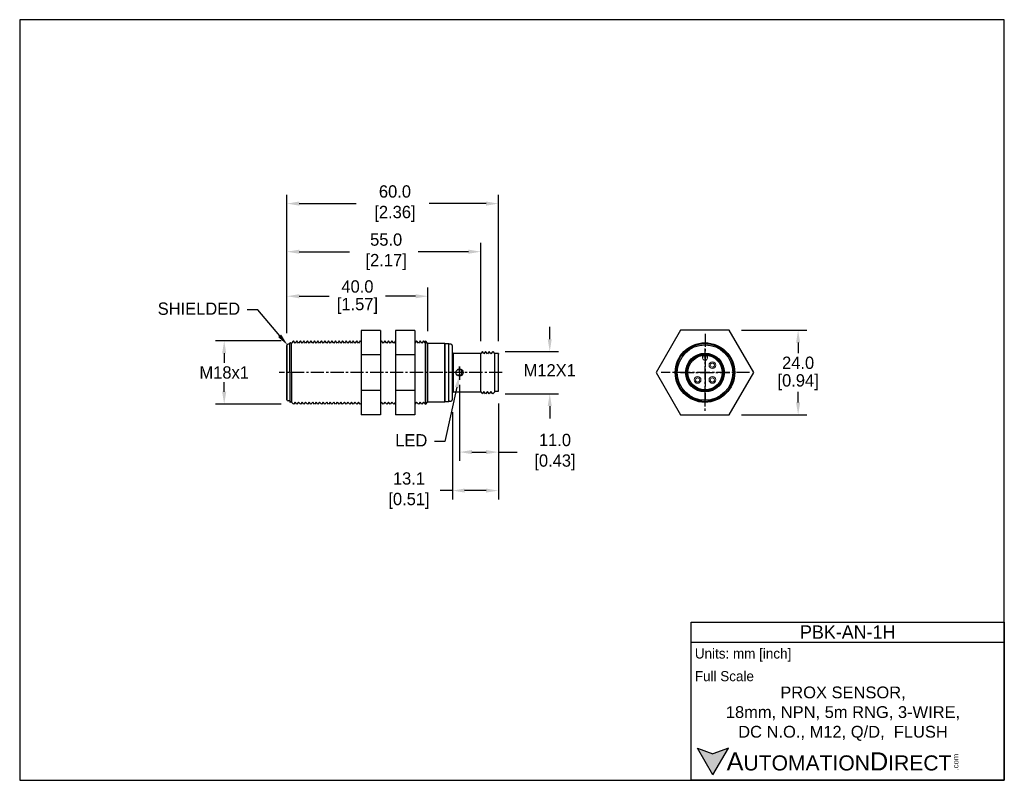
# Model space of a CAD drawing. Header units: inches. Extents: x 0 to 280, y 0 to 216.
import ezdxf
from ezdxf import colors
from ezdxf.entities.mleader import LeaderData, LeaderLine
from ezdxf.math import Vec2, Vec3

# ---------------------------------------------------------------- set-up
doc = ezdxf.new("R2010")
doc.units = ezdxf.units.IN
doc.header["$LTSCALE"] = 5
doc.header["$MEASUREMENT"] = 0
doc.linetypes.add('CENTER2', pattern=[1.125, 0.75, -0.125, 0.125, -0.125])
doc.linetypes.add('PHANTOM', pattern=[12.7, 6.35, -1.27, 1.27, -1.27, 1.27, -1.27])
for name, color, linetype in [('Centerline', 40, 'CENTER2'), ('DIM', 140, 'Continuous'), ('Text', 140, 'Continuous')]:
    doc.layers.add(name, color=color, linetype=linetype)
doc.styles.add('\\M+2ABAC\\M+2A6A11', font='txt')
doc.dimstyles.get("Standard").update_dxf_attribs({"dimtxt": 3.5, "dimasz": 3.5, "dimexe": 2.5, "dimexo": 3.5, "dimgap": 1, "dimtad": 0, "dimtih": 1, "dimtoh": 1, "dimdec": 1, "dimzin": 0, "dimdsep": 46, "dimtxsty": 'Standard', "dimcen": 0, "dimadec": 0, "dimazin": 0, "dimtfac": 1, "dimtdec": 1, "dimtofl": 0, "dimtmove": 0, "dimatfit": 3, "dimfxl": 0, "dimtolj": 1, "dimtzin": 0, "dimarcsym": 0})

# ---------------------------------------------------------------- blocks, each defined once
blk = doc.blocks.new('*D0')
at = {"layer": 'Defpoints', "color": 0}
for p in [(116.2, 137.73), (76.2, 123.79), (116.2, 124.34)]:
    blk.add_point(p, dxfattribs=at)
at = {"layer": 'DIM', "color": 0, "lineweight": -2}
for p, q in [((76.2, 127.29), (76.2, 140.23)), ((116.2, 127.84), (116.2, 140.23)), ((79.7, 137.73), (88.2, 137.73)), ((112.7, 137.73), (104.2, 137.73))]:
    blk.add_line(p, q, dxfattribs=at)
at = {"layer": 'DIM', "color": 0}
for points in [[(79.7, 138.31), (79.7, 137.14), (76.2, 137.73)], [(112.7, 138.31), (112.7, 137.14), (116.2, 137.73)]]:
    blk.add_solid(points, dxfattribs=at)
at = {"layer": 'DIM', "color": 0, "char_height": 3.5, "attachment_point": 5}
for s, insert in [('\\A1;40.0', (96.2, 140.48)), ('\\A1;[1.57]', (96.2, 134.98))]:
    blk.add_mtext(s, dxfattribs=dict(at, insert=insert))
blk = doc.blocks.new('*D1')
at = {"layer": 'Defpoints', "color": 0}
for p in [(131.2, 150.37), (76.2, 123.79), (131.2, 121.49)]:
    blk.add_point(p, dxfattribs=at)
at = {"layer": 'DIM', "color": 0, "lineweight": -2}
for p, q in [((76.2, 127.29), (76.2, 152.87)), ((131.2, 124.99), (131.2, 152.87)), ((79.7, 150.37), (93.95, 150.37)), ((127.7, 150.37), (113.45, 150.37))]:
    blk.add_line(p, q, dxfattribs=at)
at = {"layer": 'DIM', "color": 0}
for points in [[(79.7, 150.95), (79.7, 149.78), (76.2, 150.37)], [(127.7, 150.95), (127.7, 149.78), (131.2, 150.37)]]:
    blk.add_solid(points, dxfattribs=at)
at = {"layer": 'DIM', "color": 0, "insert": (103.7, 150.37), "char_height": 3.5, "attachment_point": 5}
blk.add_mtext('\\A1; 55.0\\P [2.17]', dxfattribs=at)
blk = doc.blocks.new('*D2')
at = {"layer": 'Defpoints', "color": 0}
for p in [(136.2, 164.02), (76.2, 123.79), (136.2, 121.49)]:
    blk.add_point(p, dxfattribs=at)
at = {"layer": 'DIM', "color": 0, "lineweight": -2}
for p, q in [((76.2, 127.29), (76.2, 166.52)), ((136.2, 124.99), (136.2, 166.52)), ((79.7, 164.02), (95.87, 164.02)), ((132.7, 164.02), (116.54, 164.02))]:
    blk.add_line(p, q, dxfattribs=at)
at = {"layer": 'DIM', "color": 0}
for points in [[(79.7, 164.61), (79.7, 163.44), (76.2, 164.02)], [(132.7, 164.61), (132.7, 163.44), (136.2, 164.02)]]:
    blk.add_solid(points, dxfattribs=at)
at = {"layer": 'DIM', "color": 0, "insert": (106.2, 164.02), "char_height": 3.5, "attachment_point": 5}
blk.add_mtext('\\A1; 60.0\\P [2.36]', dxfattribs=at)
blk = doc.blocks.new('*D3')
at = {"layer": 'Defpoints', "color": 0}
for p in [(136.2, 110.74), (123.14, 108.3), (123.14, 82.57)]:
    blk.add_point(p, dxfattribs=at)
at = {"layer": 'DIM', "color": 0, "lineweight": -2}
for p, q in [((136.2, 107.24), (136.2, 80.07)), ((123.14, 104.8), (123.14, 80.07)), ((123.14, 82.57), (119.64, 82.57)), ((132.7, 82.57), (126.64, 82.57))]:
    blk.add_line(p, q, dxfattribs=at)
at = {"layer": 'DIM', "color": 0}
for points in [[(126.64, 83.15), (126.64, 81.99), (123.14, 82.57)], [(132.7, 83.15), (132.7, 81.99), (136.2, 82.57)]]:
    blk.add_solid(points, dxfattribs=at)
at = {"layer": 'DIM', "color": 0, "insert": (110.18, 82.57), "char_height": 3.5, "attachment_point": 5}
blk.add_mtext('\\A1; 13.1\\P [0.51]', dxfattribs=at)
blk = doc.blocks.new('*D4')
at = {"layer": 'Defpoints', "color": 0}
for p in [(134.6, 122.04), (134.6, 110.04), (150.79, 110.04)]:
    blk.add_point(p, dxfattribs=at)
at = {"layer": 'DIM', "color": 0, "lineweight": -2}
for p, q in [((150.79, 125.54), (150.79, 129.04)), ((138.1, 122.04), (153.29, 122.04)), ((138.1, 110.04), (153.29, 110.04)), ((150.79, 106.54), (150.79, 103.04))]:
    blk.add_line(p, q, dxfattribs=at)
at = {"layer": 'DIM', "color": 0}
for points in [[(150.21, 125.54), (151.37, 125.54), (150.79, 122.04)], [(150.21, 106.54), (151.37, 106.54), (150.79, 110.04)]]:
    blk.add_solid(points, dxfattribs=at)
at = {"layer": 'DIM', "color": 0, "insert": (150.79, 116.7), "char_height": 3.5, "attachment_point": 5}
blk.add_mtext('\\A1;M12X1', dxfattribs=at)
blk = doc.blocks.new('*D5')
at = {"layer": 'Defpoints', "color": 0}
for p in [(78, 125.04), (58.37, 107.1), (78, 107.1)]:
    blk.add_point(p, dxfattribs=at)
at = {"layer": 'DIM', "color": 0, "lineweight": -2}
for p, q in [((74.5, 125.04), (55.87, 125.04)), ((58.37, 121.54), (58.37, 118.82)), ((58.37, 110.6), (58.37, 113.32)), ((74.5, 107.1), (55.87, 107.1))]:
    blk.add_line(p, q, dxfattribs=at)
at = {"layer": 'DIM', "color": 0}
for points in [[(57.78, 121.54), (58.95, 121.54), (58.37, 125.04)], [(57.78, 110.6), (58.95, 110.6), (58.37, 107.1)]]:
    blk.add_solid(points, dxfattribs=at)
at = {"layer": 'DIM', "color": 0, "insert": (58.37, 116.07), "char_height": 3.5, "attachment_point": 5}
blk.add_mtext('\\A1;M18x1', dxfattribs=at)
blk = doc.blocks.new('*D6')
at = {"layer": 'Defpoints', "color": 0}
for p in [(125.18, 116.07), (136.2, 110.74), (125.18, 93.49)]:
    blk.add_point(p, dxfattribs=at)
at = {"layer": 'DIM', "color": 0, "lineweight": -2}
for p, q in [((125.18, 112.57), (125.18, 90.99)), ((136.2, 107.24), (136.2, 90.99)), ((128.68, 93.49), (132.7, 93.49)), ((136.2, 93.49), (141.58, 93.49))]:
    blk.add_line(p, q, dxfattribs=at)
at = {"layer": 'DIM', "color": 0}
for points in [[(128.68, 94.08), (128.68, 92.91), (125.18, 93.49)], [(132.7, 94.08), (132.7, 92.91), (136.2, 93.49)]]:
    blk.add_solid(points, dxfattribs=at)
at = {"layer": 'DIM', "color": 0, "insert": (151.63, 93.49), "char_height": 3.5, "attachment_point": 5}
blk.add_mtext('\\A1; 11.0\\P [0.43]', dxfattribs=at)
blk = doc.blocks.new('*D7')
at = {"layer": 'Defpoints', "color": 0}
for p in [(201.78, 128.06), (201.78, 104.07), (221.31, 104.07)]:
    blk.add_point(p, dxfattribs=at)
at = {"layer": 'Text', "color": 0, "lineweight": -2}
for p, q in [((205.28, 128.06), (223.81, 128.06)), ((221.31, 124.56), (221.31, 121.57)), ((221.31, 107.57), (221.31, 110.57)), ((205.28, 104.07), (223.81, 104.07))]:
    blk.add_line(p, q, dxfattribs=at)
at = {"layer": 'Text', "color": 0}
for points in [[(220.72, 124.56), (221.89, 124.56), (221.31, 128.06)], [(220.72, 107.57), (221.89, 107.57), (221.31, 104.07)]]:
    blk.add_solid(points, dxfattribs=at)
at = {"layer": 'Text', "color": 0, "char_height": 3.5, "attachment_point": 5}
for s, insert in [('\\A1;24.0', (221.31, 118.82)), ('\\A1;[0.94]', (221.31, 113.32))]:
    blk.add_mtext(s, dxfattribs=dict(at, insert=insert))

msp = doc.modelspace()

# ---------------------------------------------------------------- hatches: boundary and pattern name
at = {"layer": 'Text'}
msp.add_hatch(color=256, dxfattribs=at).paths.add_polyline_path([(197.12, 1.87), (201.53, 9.51), (197.12, 7.9), (192.7, 9.51)])

# ---------------------------------------------------------------- linework, layer by layer
for p, q in [((102.75, 128.03), (97.25, 128.03)), ((97.25, 128.03), (97.25, 104.04)), ((102.75, 128.03), (102.75, 104.04)), ((112.52, 128.03), (107.02, 128.03)), ((107.02, 128.03), (107.02, 104.04)), ((112.52, 128.03), (112.52, 104.04)), ((76.2, 123.85), (76.2, 108.35)), ((76.2, 108.29), (76.2, 123.79)), ((77, 124.09), (76.5, 124.09)), ((77.46, 124.23), (77.5, 124.42)), ((78, 125.04), (77.5, 124.42)), ((77.5, 124.42), (77.5, 124.42)), ((78.5, 124.42), (78, 125.04)), ((78.99, 125.04), (78.49, 124.42)), ((79.49, 124.42), (78.99, 125.04)), ((79.99, 125.04), (79.49, 124.42)), ((80.49, 124.42), (79.99, 125.04)), ((80.99, 125.04), (80.49, 124.42)), ((81.49, 124.42), (80.99, 125.04)), ((81.99, 125.04), (81.49, 124.42)), ((82.49, 124.42), (81.99, 125.04)), ((82.99, 125.04), (82.49, 124.42)), ((83.49, 124.42), (82.99, 125.04)), ((83.99, 125.04), (83.49, 124.42)), ((84.49, 124.42), (83.99, 125.04)), ((84.97, 125.04), (84.47, 124.42)), ((85.47, 124.42), (84.97, 125.04)), ((85.97, 125.04), (85.47, 124.42)), ((86.47, 124.42), (85.97, 125.04)), ((86.97, 125.04), (86.47, 124.42)), ((87.47, 124.42), (86.97, 125.04)), ((87.97, 125.04), (87.47, 124.42)), ((88.47, 124.42), (87.97, 125.04)), ((88.97, 125.04), (88.47, 124.42)), ((89.47, 124.42), (88.97, 125.04)), ((89.97, 125.04), (89.47, 124.42)), ((90.47, 124.42), (89.97, 125.04)), ((91, 125.04), (90.5, 124.42)), ((91.5, 124.42), (91, 125.04)), ((92, 125.04), (91.5, 124.42)), ((92.5, 124.42), (92, 125.04)), ((93, 125.04), (92.5, 124.42)), ((93.5, 124.42), (93, 125.04)), ((94, 125.04), (93.5, 124.42)), ((94.5, 124.42), (94, 125.04)), ((95, 125.04), (94.5, 124.42)), ((95.5, 124.42), (95, 125.04)), ((96, 125.04), (95.5, 124.42)), ((96.5, 124.42), (96, 125.04)), ((97, 125.04), (96.5, 124.42)), ((97.25, 124.74), (97, 125.04)), ((103, 125.04), (102.75, 124.73)), ((103.5, 124.42), (103, 125.04)), ((104, 125.04), (103.5, 124.42)), ((104.5, 124.42), (104, 125.04)), ((105, 125.04), (104.5, 124.42)), ((105.5, 124.42), (105, 125.04)), ((106, 125.04), (105.5, 124.42)), ((106.5, 124.42), (106, 125.04)), ((107, 125.04), (106.5, 124.42)), ((113, 125.04), (112.5, 124.42)), ((113.5, 124.42), (113, 125.04)), ((114, 125.04), (113.5, 124.42)), ((114.5, 124.42), (114, 125.04)), ((115, 125.04), (114.5, 124.42)), ((115.5, 124.42), (115, 125.04)), ((116.2, 124.34), (115.5, 125.04)), ((115.5, 107.04), (115.5, 125.04)), ((115.5, 116.04), (115.5, 125.04)), ((115.5, 124.42), (115.5, 107.05)), ((121, 124.34), (116.2, 124.34)), ((116.2, 107.74), (116.2, 124.34)), ((121.1, 124.24), (121, 124.34)), ((121, 107.74), (121, 124.34)), ((122.19, 124.24), (121.1, 124.24)), ((121.1, 107.84), (121.1, 124.24)), ((122.19, 107.84), (122.19, 124.24)), ((122.74, 124.14), (122.2, 124.14)), ((123.2, 123.04), (123.14, 123.77)), ((123.2, 109.04), (123.2, 123.04)), ((102.75, 121.08), (97.25, 121.08)), ((112.52, 121.08), (107.02, 121.08)), ((123.21, 121.72), (123.2, 121.73)), ((131.2, 121.49), (123.5, 121.49)), ((123.5, 110.59), (123.5, 121.49)), ((131.75, 122.04), (131.2, 121.49)), ((131.2, 116.77), (131.2, 121.49)), ((132.1, 121.42), (131.75, 122.04)), ((132.6, 122.04), (132.1, 121.42)), ((133.1, 121.42), (132.6, 122.04)), ((133.6, 122.04), (133.1, 121.42)), ((134.1, 121.42), (133.6, 122.04)), ((134.6, 122.04), (134.1, 121.42)), ((136.2, 121.49), (135.06, 121.49)), ((135.2, 116.04), (135.2, 121.34)), ((136.2, 121.49), (136.2, 121.4)), ((136.2, 121.4), (136.2, 121.25)), ((136.2, 110.74), (136.2, 121.25)), ((205.24, 122.06), (205.24, 122.06)), ((115.5, 107.04), (115.5, 116.04)), ((125.82, 116.82), (124.53, 116.82)), ((125.82, 115.32), (124.54, 115.32)), ((125.88, 115.37), (125.88, 116.76)), ((131.2, 110.59), (131.2, 116.77)), ((135.2, 110.64), (135.2, 116.04)), ((102.75, 110.99), (97.25, 110.99)), ((112.52, 110.99), (107.02, 110.99)), ((123.14, 108.3), (123.2, 109.04)), ((123.2, 110.35), (123.21, 110.35)), ((123.5, 110.59), (131.2, 110.59)), ((131.2, 110.59), (131.75, 110.04)), ((132.1, 110.65), (131.75, 110.04)), ((132.6, 110.04), (132.1, 110.65)), ((133.1, 110.65), (132.6, 110.04)), ((133.6, 110.04), (133.1, 110.65)), ((134.1, 110.65), (133.6, 110.04)), ((134.6, 110.04), (134.1, 110.65)), ((134.6, 110.04), (135.2, 110.64)), ((135.2, 110.74), (136.2, 110.74)), ((77, 108.05), (76.5, 108.05)), ((77.46, 107.9), (77.5, 107.71)), ((78, 107.1), (77.5, 107.71)), ((77.5, 107.71), (77.5, 107.71)), ((78.5, 107.71), (78, 107.1)), ((78.99, 107.1), (78.49, 107.71)), ((79.49, 107.71), (78.99, 107.1)), ((79.99, 107.1), (79.49, 107.71)), ((80.49, 107.71), (79.99, 107.1)), ((80.99, 107.1), (80.49, 107.71)), ((81.49, 107.71), (80.99, 107.1)), ((81.99, 107.1), (81.49, 107.71)), ((82.49, 107.71), (81.99, 107.1)), ((82.99, 107.1), (82.49, 107.71)), ((83.49, 107.71), (82.99, 107.1)), ((83.99, 107.1), (83.49, 107.71)), ((84.49, 107.71), (83.99, 107.1)), ((84.97, 107.1), (84.47, 107.71)), ((85.47, 107.71), (84.97, 107.1)), ((85.97, 107.1), (85.47, 107.71)), ((86.47, 107.71), (85.97, 107.1)), ((86.97, 107.1), (86.47, 107.71)), ((87.47, 107.71), (86.97, 107.1)), ((87.97, 107.1), (87.47, 107.71)), ((88.47, 107.71), (87.97, 107.1)), ((88.97, 107.1), (88.47, 107.71)), ((89.47, 107.71), (88.97, 107.1)), ((89.97, 107.1), (89.47, 107.71)), ((90.47, 107.71), (89.97, 107.1)), ((91, 107.1), (90.5, 107.71)), ((91.5, 107.71), (91, 107.1)), ((92, 107.1), (91.5, 107.71)), ((92.5, 107.71), (92, 107.1)), ((93, 107.1), (92.5, 107.71)), ((93.5, 107.71), (93, 107.1)), ((94, 107.1), (93.5, 107.71)), ((94.5, 107.71), (94, 107.1)), ((95, 107.1), (94.5, 107.71)), ((95.5, 107.71), (95, 107.1)), ((96, 107.1), (95.5, 107.71)), ((96.5, 107.71), (96, 107.1)), ((97, 107.1), (96.5, 107.71)), ((97.25, 107.4), (97, 107.1)), ((103, 107.66), (102.75, 107.36)), ((103.5, 107.05), (103, 107.66)), ((104, 107.66), (103.5, 107.05)), ((104.5, 107.05), (104, 107.66)), ((105, 107.66), (104.5, 107.05)), ((105.5, 107.05), (105, 107.66)), ((106, 107.66), (105.5, 107.05)), ((106.5, 107.05), (106, 107.66)), ((107, 107.66), (106.5, 107.05)), ((113, 107.66), (112.52, 107.07)), ((113.5, 107.05), (113, 107.66)), ((114, 107.66), (113.5, 107.05)), ((114.5, 107.05), (114, 107.66)), ((115, 107.66), (114.5, 107.05)), ((115.5, 107.05), (115, 107.66)), ((115.5, 107.04), (116.2, 107.74)), ((116.2, 107.74), (121, 107.74)), ((121, 107.74), (121.1, 107.84)), ((121.1, 107.84), (122.19, 107.84)), ((122.2, 107.94), (122.74, 107.94)), ((102.75, 104.04), (97.25, 104.04)), ((112.52, 104.04), (107.02, 104.04))]:
    msp.add_line(p, q)
at = {"color": 7, "linetype": 'Continuous'}
for p, q in [((76.2, 123.85), (76.2, 108.35)), ((76.2, 108.29), (76.2, 123.79)), ((76.99, 124.09), (76.5, 124.09)), ((76.99, 116.04), (76.99, 124.39)), ((77.16, 124.49), (77.09, 124.49)), ((77.46, 124.23), (77.16, 124.49)), ((77.46, 116.04), (77.46, 124.23)), ((76.99, 116.1), (76.99, 107.75)), ((77.46, 116.1), (77.46, 107.9)), ((76.99, 108.05), (76.5, 108.05)), ((77.16, 107.65), (77.09, 107.65)), ((77.46, 107.9), (77.16, 107.65))]:
    msp.add_line(p, q, dxfattribs=at)
at = {"color": 7, "linetype": 'Continuous', "lineweight": 15}
for p, q in [((194.17, 120.5), (194.17, 120.92)), ((194.17, 120.26), (194.17, 120.5)), ((195.59, 120.92), (195.59, 120.5)), ((195.59, 120.5), (195.59, 120.26))]:
    msp.add_line(p, q, dxfattribs=at)
at = {"color": 7, "linetype": 'PHANTOM', "lineweight": 0}
msp.add_line((195.59, 120.5), (194.17, 120.5), dxfattribs=at)
msp.add_lwpolyline([(187.93, 128.06), (181, 116.07), (187.93, 104.07), (201.78, 104.07), (208.7, 116.07), (201.78, 128.06)], close=True)
msp.add_lwpolyline([(134.6, 122.04), (135.08, 121.46), (135.2, 121.34)])
for centre, radius in [((194.86, 116.07), 8.44), ((194.88, 116.07), 8.34), ((194.87, 116.07), 8.24), ((194.88, 116.07), 7.88), ((194.87, 116.07), 5.5), ((194.88, 116.07), 5.3), ((194.88, 116.07), 5.2), ((194.88, 116.07), 4.9), ((125.18, 116.07), 1)]:
    msp.add_circle(centre, radius)
at = {"color": 7, "linetype": 'Continuous', "lineweight": 15}
for centre, radius in [((196.97, 118.16), 0.947), ((192.78, 113.97), 0.947), ((196.97, 113.97), 0.947), ((192.78, 113.97), 0.592), ((196.97, 113.97), 0.592)]:
    msp.add_circle(centre, radius, dxfattribs=at)
for centre, radius, start, end in [((76.5, 123.79), 0.3, 90, 180), ((120.2, 124.14), 2, 0, 2.866), ((122.74, 123.74), 0.4, 5, 90), ((123.5, 121.79), 0.3, 192.612, 270), ((123.5, 110.29), 0.3, 90, 167.388), ((76.5, 108.35), 0.3, 180, 270), ((120.2, 107.94), 2, 357.134, 0), ((120.2, 107.94), 2, 0, 4.3012), ((122.74, 108.34), 0.4, 270, 355)]:
    msp.add_arc(centre, radius, start, end)
at = {"color": 7, "linetype": 'Continuous'}
for centre, start, end in [((77.09, 124.39), 90, 180), ((77.09, 107.75), 180, 270)]:
    msp.add_arc(centre, 0.1, start, end, dxfattribs=at)
at = {"color": 7, "linetype": 'Continuous', "lineweight": 15}
for centre, radius, start, end in [((194.88, 120.26), 0.71, 180, 270), ((194.88, 120.26), 0.71, 270, 0), ((196.97, 118.16), 0.592, 102.3891, 260.1808), ((196.97, 118.16), 0.592, 260.1808, 101.3418), ((196.97, 118.16), 0.592, 279.8192, 77.6109), ((192.78, 113.97), 0.592, 99.8192, 257.6109), ((192.78, 113.97), 0.592, 282.3891, 80.1808), ((196.97, 113.97), 0.592, 99.8192, 257.6109), ((196.97, 113.97), 0.592, 282.3891, 80.1808)]:
    msp.add_arc(centre, radius, start, end, dxfattribs=at)
at = {"layer": 'Centerline'}
for p, q in [((194.88, 127.1), (194.87, 104.71)), ((194.88, 108.46), (194.88, 122.89)), ((125.18, 116.07), (125.18, 117.76)), ((125.18, 117.76), (125.18, 113.62)), ((137.32, 116.07), (74, 116.07)), ((207.53, 116.07), (182.4, 116.07)), ((187.91, 116.07), (201.93, 116.07))]:
    msp.add_line(p, q, dxfattribs=at)
at = {"layer": 'Defpoints'}
msp.add_lwpolyline([(0.31, 0.35), (279.85, 0.35), (279.85, 216.21), (0.31, 216.21)], close=True, dxfattribs=at)
at = {"layer": 'Text'}
for p, q in [((190.93, 45.27), (279.85, 45.27)), ((190.93, 0.35), (190.93, 45.27)), ((279.85, 45.27), (279.85, 0.35)), ((190.93, 39.56), (279.85, 39.56)), ((197.12, 1.87), (192.7, 9.51)), ((192.7, 9.51), (197.12, 7.9)), ((197.12, 1.87), (201.53, 9.51)), ((201.53, 9.51), (197.12, 7.9)), ((279.85, 0.35), (190.93, 0.35))]:
    msp.add_line(p, q, dxfattribs=at)

# ---------------------------------------------------------------- texts
at = {"layer": 'DIM', "char_height": 3.5}
for insert, attachment_point in [((98.61, 112.42), 6), ((130.2, 112.22), 4)]:
    msp.add_mtext('\\A1;', dxfattribs=dict(at, insert=insert, attachment_point=attachment_point))
at = {"layer": 'Text', "style": '\\M+2ABAC\\M+2A6A11'}
for s, insert, char_height, width, attachment_point in [('{\\fAR MingtiM BIG-5|b0|i0|c136|p49;\\H1.1078x;PB\\fAR MingtiM BIG-5|b0|i0|c0|p49;K\\fAR MingtiM BIG-5|b0|i0|c136|p49;-A\\fAR MingtiM BIG-5|b0|i0|c0|p49;N\\fAR MingtiM BIG-5|b0|i0|c136|p49;-\\fAR MingtiM BIG-5|b0|i0|c0|p49;1\\fAR MingtiM BIG-5|b0|i0|c136|p49;H}', (235.39, 42.42), 3.42727, 88.9137, 5), ('{\\fArial|b0|i0|c0|p34;     \\H1.2x;A\\H0.8333x;UTOMATION\\H1.2x;D\\H0.8333x;IRECT}', (192.7, 5.68), 4.2841, 72.7012, 4)]:
    msp.add_mtext(s, dxfattribs=dict(at, insert=insert, char_height=char_height, width=width, attachment_point=attachment_point))
at = {"layer": 'Text'}
for s, insert, char_height, width, attachment_point in [(' Units: mm [inch]', (190.93, 35.9), 2.8561, 102.5904, 4), (' Full Scale', (190.93, 29.88), 2.8561, 102.3118, 4), ('{\\fArial|b0|i0|c0|p34;PROX SENSOR,\\P18mm, NPN, 5m RNG, 3-WIRE,\\PDC N.O., M12, Q/D,  FLUSH}', (234.05, 19.25), 3.3486, 85.3855, 5)]:
    msp.add_mtext(s, dxfattribs=dict(at, insert=insert, char_height=char_height, width=width, attachment_point=attachment_point))
at = {"layer": 'Text', "insert": (265.27, 3.17), "char_height": 1.5423, "width": 4.5703, "attachment_point": 1, "rotation": 90, "style": '\\M+2ABAC\\M+2A6A11'}
msp.add_mtext('{\\fArial|b0|i0|c0|p34;.com}', dxfattribs=at)

# ---------------------------------------------------------------- dimensions: what is measured, and where the dimension line sits
at = {"layer": 'DIM'}
for base, p1, p2, picture, middle in [((136.2, 164.02), (76.2, 123.79), (136.2, 121.49), '*D2', (106.2, 164.02)), ((131.2, 150.37), (76.2, 123.79), (131.2, 121.49), '*D1', (103.7, 150.37)), ((125.18, 93.49), (136.2, 110.74), (125.18, 116.07), '*D6', (151.63, 93.49)), ((123.14, 82.57), (136.2, 110.74), (123.14, 108.3), '*D3', (110.18, 82.57))]:
    dim = msp.add_linear_dim(base=base, p1=p1, p2=p2, text=' <>', dimstyle='Standard', override={"dimpost": '\\X'}, dxfattribs=at)
    dim.commit()
    dim.dimension.update_dxf_attribs({"geometry": picture, "text_midpoint": middle, "dimtype": 160})
dim = msp.add_linear_dim(base=(116.2, 137.73), p1=(76.2, 123.79), p2=(116.2, 124.34), dimstyle='Standard', override={"dimpost": '\\X'}, dxfattribs=at)
dim.commit()
dim.dimension.update_dxf_attribs({"geometry": '*D0', "text_midpoint": (96.2, 137.73)})
dim = msp.add_linear_dim(base=(150.79, 110.04), p1=(134.6, 122.04), p2=(134.6, 110.04), angle=90, text='M12X1', dimstyle='Standard', override={"dimpost": '\\X'}, dxfattribs=at)
dim.commit()
dim.dimension.update_dxf_attribs({"geometry": '*D4', "text_midpoint": (150.79, 116.7), "dimtype": 160})
dim = msp.add_linear_dim(base=(58.37, 107.1), p1=(78, 125.04), p2=(78, 107.1), angle=90, text='M18x1', dimstyle='Standard', override={"dimpost": '\\X'}, dxfattribs=at)
dim.commit()
dim.dimension.update_dxf_attribs({"geometry": '*D5', "text_midpoint": (58.37, 116.07)})
at = {"layer": 'Text'}
dim = msp.add_linear_dim(base=(221.31, 104.07), p1=(201.78, 128.06), p2=(201.78, 104.07), angle=90, dimstyle='Standard', override={"dimpost": '\\X'}, dxfattribs=at)
dim.commit()
dim.dimension.update_dxf_attribs({"geometry": '*D7', "text_midpoint": (221.31, 116.07)})

# ---------------------------------------------------------------- leaders
ml = msp.add_multileader_mtext('Standard', dxfattribs=at)
ml.set_content('SHIELDED', color=256)
ml.set_leader_properties()
ml.build(insert=Vec2(0, 0))
ml.multileader.update_dxf_attribs({"dogleg_length": 3, "arrow_head_size": 3.5})
ctx = ml.context
ctx.base_point, ctx.char_height, ctx.arrow_head_size, ctx.plane_origin = Vec3(35.23, 133.85), 3.5, 3.5, Vec3(76.38, 123.83)
ctx.text_align_type = 2
notes = []
notes.append((ctx, [(0, (1, 1, 0), (67.9, 133.85), (-1, 0), 3, [(0, [(76.38, 123.83)], 0, [])])]))
ctx.mtext.insert, ctx.mtext.alignment, ctx.mtext.flow_direction = Vec3(62.9, 135.95), 3, 5
ml = msp.add_multileader_mtext('Standard', dxfattribs=at)
ml.set_content('LED', color=256)
ml.set_leader_properties()
ml.build(insert=Vec2(0, 0))
ml.multileader.update_dxf_attribs({"dogleg_length": 3, "arrow_head_size": 3.5})
ctx = ml.context
ctx.base_point, ctx.char_height, ctx.arrow_head_size, ctx.plane_origin = Vec3(104.71, 96.49), 3.5, 3.5, Vec3(125.18, 115.32)
ctx.text_align_type = 2
notes.append((ctx, [(0, (1, 1, 0), (121.04, 96.49), (-1, 0), 3, [(0, [(125.18, 115.32)], 0, [])])]))
ctx.mtext.insert, ctx.mtext.alignment, ctx.mtext.flow_direction = Vec3(116.04, 98.59), 3, 5
for ctx, leaders in notes:
    for number, flags, end, landing, length, lines in leaders:
        leader = LeaderData()
        leader.index, (leader.has_last_leader_line, leader.has_dogleg_vector, leader.attachment_direction) = number, flags
        leader.last_leader_point, leader.dogleg_vector, leader.dogleg_length = Vec3(end), Vec3(landing), length
        for number, points, colour, breaks in lines:
            line = LeaderLine()
            line.index, line.vertices, line.color, line.breaks = number, Vec3.list(points), colors.encode_raw_color(colour), breaks
            leader.lines.append(line)
        ctx.leaders.append(leader)

doc.saveas('drawing.dxf')
